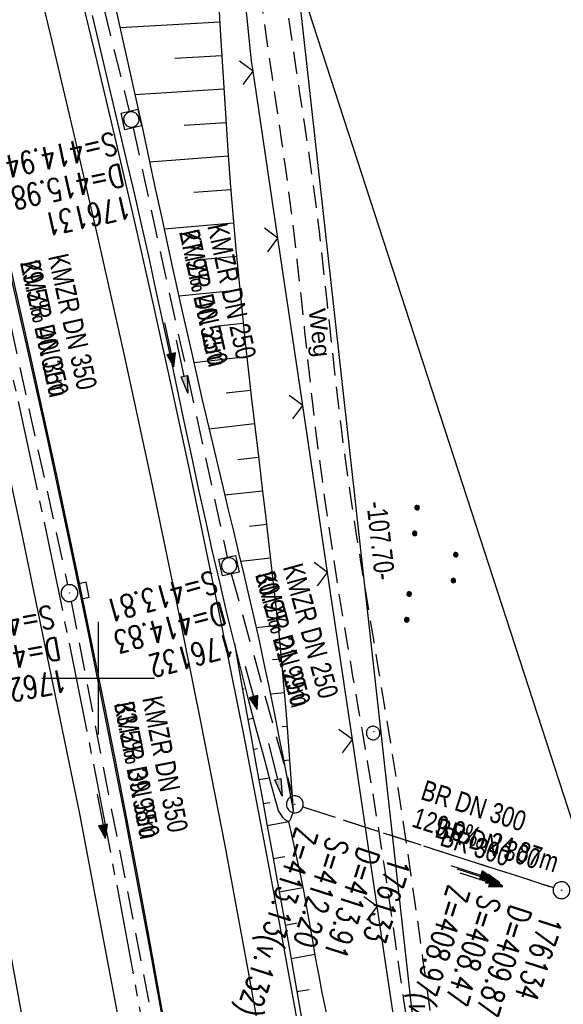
# Model space of a CAD drawing. Extents: x 508886 to 509272, y 449452 to 450225.
# Tile 21 of 46: x 509093 to 509141, y 449871 to 449958. Entities that reach past the tile are written whole.
import ezdxf

# ---------------------------------------------------------------- set-up
doc = ezdxf.new("R2010")
doc.units = 0
doc.header["$LTSCALE"] = 10
doc.header["$MEASUREMENT"] = 0
for name, pattern in [('ACHSE', [5.5, 4, -0.5, 0.5, -0.5]), ('AUSGEZOGEN', [0]), ('LT00', [0]), ('LT11', [0.3, 0.2, -0.1]), ('LT12', [0.4, 0.3, -0.1]), ('STRICHLINIE2', [0.375, 0.25, -0.125])]:
    doc.linetypes.add(name, pattern=pattern)
doc.layers.get('0').update_dxf_attribs({"linetype": 'LT00'})
for name, color, linetype in [('--EK_FBR', 250, 'LT00'), ('--EK_Halt-Pfeil', 4, 'LT00'), ('--EK_Haltung', 7, 'STRICHLINIE2'), ('--EK_Haltung-Text', 140, 'LT00'), ('--EK_Schacht-Text', 5, 'LT00'), ('--EL_DFK_AB_L', 21, 'LT00'), ('--EL_Halt-Pfeil', 4, 'LT00'), ('--EL_Haltung', 182, 'STRICHLINIE2'), ('--EL_Haltung-Text', 182, 'LT00'), ('-AX-093', 35, 'ACHSE'), ('ABSTAND', 8, 'LT00'), ('DFK_AB_L', 21, 'LT00'), ('DFK_NUTZUNG', 250, 'LT00'), ('DFK_TOPO-SYM', 252, 'LT00'), ('DFK_VERMPKT', 252, 'LT00'), ('DL', 182, 'LT12'), ('DL_PFEIL', 201, 'LT00'), ('DL_TEXT', 182, 'LT00'), ('FELDWEG_TEXT', 250, 'Continuous'), ('PFEIL', 140, 'AUSGEZOGEN'), ('V123_AFBR_BAB', 250, 'LT00'), ('V123_BOESCH', 250, 'LT00'), ('V123_BOSCHUNG', 250, 'LT00'), ('V123_ERDWEG', 250, 'LT11'), ('V123_GRABEN', 250, 'LT00'), ('V123_H_BORD', 8, 'LT00'), ('V123_KA_MULD', 182, 'LT00'), ('V123_KA_PRUF', 182, 'LT00'), ('V123_LD_MARK', 250, 'LT00'), ('V123_RASTER', 250, 'LT00'), ('V123_SINKK', 182, 'LT00'), ('V123_ZAUN', 40, 'LT00')]:
    doc.layers.add(name, color=color, linetype=linetype)
doc.styles.add('Beschrift', font='ARIAL.TTF')
doc.styles.add('Haltungsbeschriftung', font='ARIAL.TTF', dxfattribs={"width": 0.75})
doc.styles.add('schachtbeschriftung', font='romans.shx', dxfattribs={"width": 0.75, "height": 2})
doc.styles.get("Standard").update_dxf_attribs({"font": 'ARIAL.TTF'})

# ---------------------------------------------------------------- blocks, each defined once
blk = doc.blocks.new('SYMB7010')
at = {"color": 0, "linetype": 'ByBlock'}
for points in [[(-0.031408, 0.499213), (-0.093728, 0.49134), (-0.15457, 0.475719), (-0.212975, 0.452595), (-0.268021, 0.422333), (-0.31884, 0.385411), (-0.36463, 0.342411), (-0.40467, 0.29401), (-0.438329, 0.240973), (-0.465074, 0.184136), (-0.484486, 0.124395), (-0.496256, 0.062692), (-0.5002, 0)], [(-0.5002, 0), (-0.496256, -0.062692), (-0.484486, -0.124395), (-0.465075, -0.184136), (-0.438329, -0.240973), (-0.404671, -0.29401), (-0.36463, -0.342411), (-0.31884, -0.385411), (-0.268021, -0.422333), (-0.212975, -0.452595), (-0.154571, -0.475719), (-0.093728, -0.49134), (-0.031408, -0.499213), (0.031408, -0.499213)], [(0.5002, 0), (0.496256, 0.062692), (0.484485, 0.124395), (0.465074, 0.184136), (0.438329, 0.240973), (0.40467, 0.29401), (0.36463, 0.342411), (0.31884, 0.385411), (0.268021, 0.422333), (0.212975, 0.452595), (0.15457, 0.475719), (0.093728, 0.49134), (0.031408, 0.499213), (-0.031408, 0.499213)], [(0.031408, -0.499213), (0.093728, -0.491341), (0.15457, -0.475719), (0.212975, -0.452595), (0.268021, -0.422333), (0.31884, -0.385411), (0.36463, -0.342411), (0.404671, -0.294011), (0.438329, -0.240974), (0.465075, -0.184136), (0.484486, -0.124395), (0.496256, -0.062692), (0.500201, 0)]]:
    blk.add_lwpolyline(points, dxfattribs=at)
blk = doc.blocks.new('SYMB7301')
at = {"color": 0, "linetype": 'ByBlock'}
for p, q in [((-0.128693, 0), (0, 0.128693)), ((0, -0.128693), (-0.128693, 0)), ((0, 0.128693), (0.128693, 0)), ((0.128693, 0), (0, -0.128693)), ((0.000059, -0.009738), (0.000059, 0.009897)), ((-0.00901, -0.004339), (-0.002225, -0.009749))]:
    blk.add_line(p, q, dxfattribs=at)
for points in [[(-0.002225, 0.009749), (-0.00901, 0.004339), (-0.00901, -0.004339)], [(0.01, 0), (0.006235, 0.007818), (-0.002225, 0.009749)], [(-0.002225, -0.009749), (0.006235, -0.007818), (0.01, 0)]]:
    blk.add_lwpolyline(points, dxfattribs=at)
blk = doc.blocks.new('SYMB7111')
at = {"color": 0, "linetype": 'ByBlock'}
for p, q in [((-0.13, 0.202919), (-0.13, 0.177081)), ((-0.125, 0.172895), (-0.125, 0.207105)), ((-0.12, 0.209164), (-0.12, 0.170836)), ((-0.115, 0.170204), (-0.115, 0.209796)), ((-0.11, 0.209164), (-0.11, 0.170836)), ((-0.105, 0.172895), (-0.105, 0.207105)), ((-0.1, 0.202919), (-0.1, 0.177081)), ((-0.095, 0.189874), (-0.095, 0.190146)), ((0.1, 0.202919), (0.1, 0.177081)), ((0.105, 0.172895), (0.105, 0.207105)), ((0.11, 0.209164), (0.11, 0.170836)), ((0.115, 0.170204), (0.115, 0.209796)), ((0.12, 0.209164), (0.12, 0.170836)), ((0.125, 0.172895), (0.125, 0.207105)), ((0.13, 0.202919), (0.13, 0.177081)), ((0.135, 0.189874), (0.135, 0.190146)), ((-0.51, -0.207105), (-0.51, -0.172895)), ((-0.505, -0.170836), (-0.505, -0.209164)), ((-0.5, -0.209796), (-0.5, -0.170204)), ((-0.495, -0.170836), (-0.495, -0.209164)), ((-0.49, -0.207105), (-0.49, -0.172895)), ((-0.28, -0.207105), (-0.28, -0.172895)), ((-0.275, -0.170836), (-0.275, -0.209164)), ((-0.27, -0.209796), (-0.27, -0.170204)), ((-0.265, -0.170836), (-0.265, -0.209164)), ((-0.26, -0.207105), (-0.26, -0.172895)), ((0.26, -0.207105), (0.26, -0.172895)), ((0.265, -0.170836), (0.265, -0.209164)), ((0.27, -0.209796), (0.27, -0.170204)), ((0.275, -0.170836), (0.275, -0.209164)), ((0.28, -0.207105), (0.28, -0.172895)), ((0.49, -0.207105), (0.49, -0.172895)), ((0.495, -0.170836), (0.495, -0.209164)), ((0.5, -0.209796), (0.5, -0.170204)), ((0.505, -0.170836), (0.505, -0.209164)), ((0.51, -0.207105), (0.51, -0.172895)), ((-0.515, -0.177081), (-0.515, -0.202919)), ((-0.485, -0.177081), (-0.485, -0.202919)), ((-0.48, -0.190126), (-0.48, -0.189854)), ((-0.285, -0.177081), (-0.285, -0.202919)), ((-0.255, -0.177081), (-0.255, -0.202919)), ((-0.25, -0.190126), (-0.25, -0.189854)), ((0.255, -0.177081), (0.255, -0.202919)), ((0.285, -0.177081), (0.285, -0.202919)), ((0.29, -0.190126), (0.29, -0.189854)), ((0.485, -0.177081), (0.485, -0.202919)), ((0.515, -0.177081), (0.515, -0.202919)), ((0.52, -0.190126), (0.52, -0.189854))]:
    blk.add_line(p, q, dxfattribs=at)
for points in [[(-0.095, 0.19), (-0.096981, 0.198678), (-0.10253, 0.205637), (-0.11055, 0.209499), (-0.11945, 0.209499), (-0.12747, 0.205637), (-0.133019, 0.198678), (-0.135, 0.19), (-0.133019, 0.181322), (-0.12747, 0.174363), (-0.11945, 0.170501), (-0.11055, 0.170501), (-0.10253, 0.174363), (-0.096981, 0.181322), (-0.095, 0.19)], [(0.135, 0.19), (0.133019, 0.198678), (0.12747, 0.205637), (0.11945, 0.209499), (0.11055, 0.209499), (0.10253, 0.205637), (0.096981, 0.198678), (0.095, 0.19), (0.096981, 0.181322), (0.10253, 0.174363), (0.11055, 0.170501), (0.11945, 0.170501), (0.12747, 0.174363), (0.133019, 0.181322), (0.135, 0.19)], [(-0.48, -0.19), (-0.481981, -0.181322), (-0.48753, -0.174363), (-0.49555, -0.170501), (-0.50445, -0.170501), (-0.51247, -0.174363), (-0.518019, -0.181322), (-0.52, -0.19), (-0.518019, -0.198678), (-0.51247, -0.205637), (-0.50445, -0.209499), (-0.49555, -0.209499), (-0.48753, -0.205637), (-0.481981, -0.198678), (-0.48, -0.19)], [(-0.25, -0.19), (-0.251981, -0.181322), (-0.25753, -0.174363), (-0.26555, -0.170501), (-0.27445, -0.170501), (-0.28247, -0.174363), (-0.288019, -0.181322), (-0.29, -0.19), (-0.288019, -0.198678), (-0.28247, -0.205637), (-0.27445, -0.209499), (-0.26555, -0.209499), (-0.25753, -0.205637), (-0.251981, -0.198678), (-0.25, -0.19)], [(0.29, -0.19), (0.288019, -0.181322), (0.28247, -0.174363), (0.27445, -0.170501), (0.26555, -0.170501), (0.25753, -0.174363), (0.251981, -0.181322), (0.25, -0.19), (0.251981, -0.198678), (0.25753, -0.205637), (0.26555, -0.209499), (0.27445, -0.209499), (0.28247, -0.205637), (0.288019, -0.198678), (0.29, -0.19)], [(0.52, -0.19), (0.518019, -0.181322), (0.51247, -0.174363), (0.50445, -0.170501), (0.49555, -0.170501), (0.48753, -0.174363), (0.481981, -0.181322), (0.48, -0.19), (0.481981, -0.198678), (0.48753, -0.205637), (0.49555, -0.209499), (0.50445, -0.209499), (0.51247, -0.205637), (0.518019, -0.198678), (0.52, -0.19)]]:
    blk.add_lwpolyline(points, dxfattribs=at)
blk = doc.blocks.new('SYMB0003')
at = {"color": 0, "linetype": 'ByBlock'}
for p, q in [((-0.015712, 0), (0.010166, 0.012015)), ((0, -0.021257), (-0.015712, 0)), ((0.010166, 0.012015), (0, -0.021257))]:
    blk.add_line(p, q, dxfattribs=at)
for points in [[(-0.031395, 0.499013), (-0.093691, 0.491144), (-0.154509, 0.475528), (-0.21289, 0.452414), (-0.267913, 0.422164), (-0.318712, 0.385257), (-0.364484, 0.342274), (-0.404509, 0.293893), (-0.438154, 0.240877), (-0.464888, 0.184062), (-0.484292, 0.124345), (-0.496058, 0.062667), (-0.5, 0)], [(-0.5, 0), (-0.496058, -0.062667), (-0.484292, -0.124345), (-0.464888, -0.184062), (-0.438154, -0.240877), (-0.404509, -0.293893), (-0.364485, -0.342274), (-0.318712, -0.385257), (-0.267914, -0.422164), (-0.21289, -0.452414), (-0.154509, -0.475529), (-0.093691, -0.491144), (-0.031395, -0.499014), (0.031395, -0.499014)], [(0.5, 0), (0.496057, 0.062667), (0.484292, 0.124345), (0.464888, 0.184062), (0.438153, 0.240877), (0.404509, 0.293893), (0.364484, 0.342274), (0.318712, 0.385257), (0.267913, 0.422164), (0.21289, 0.452414), (0.154509, 0.475528), (0.093691, 0.491144), (0.031395, 0.499013), (-0.031395, 0.499013)], [(0.031395, -0.499014), (0.093691, -0.491144), (0.154509, -0.475529), (0.21289, -0.452414), (0.267914, -0.422164), (0.318712, -0.385257), (0.364485, -0.342274), (0.404509, -0.293893), (0.438154, -0.240877), (0.464889, -0.184062), (0.484292, -0.124345), (0.496058, -0.062667), (0.5, 0)]]:
    blk.add_lwpolyline(points, dxfattribs=at)
blk = doc.blocks.new('SYMB0024')
at = {"color": 0, "linetype": 'ByBlock'}
for p, q in [((-0.5, 0.5), (0, 0)), ((0, 0), (0.5, 0.5))]:
    blk.add_line(p, q, dxfattribs=at)
blk = doc.blocks.new('Pfreil3')
at = {"layer": 'PFEIL'}
blk.add_hatch(color=256, dxfattribs=at).paths.add_polyline_path([(-1.549, 0.273), (-1.549, -0.273), (0, 0)])
for p, q in [((-1.549, 0), (-4.831, 0)), ((-1.549, -0.273), (-1.549, 0.273)), ((-1.549, 0.273), (0, 0)), ((0, 0), (-1.549, -0.273))]:
    blk.add_line(p, q, dxfattribs=at)
blk = doc.blocks.new('SYMB1210')
at = {"color": 0, "linetype": 'ByBlock'}
blk.add_line((0.018815, -0.179014), (0.055623, -0.17119), dxfattribs=at)
for points in [[(-0.2, -0.2), (-0.2, 0.2), (0.2, 0.2), (0.2, -0.2), (-0.2, -0.2)], [(0.018815, 0.179014), (-0.018815, 0.179014), (-0.055623, 0.17119), (-0.09, 0.155885), (-0.120444, 0.133766), (-0.145623, 0.105801), (-0.164438, 0.073213), (-0.176067, 0.037424), (-0.18, 0)], [(-0.18, 0), (-0.176067, -0.037424), (-0.164438, -0.073213), (-0.145623, -0.105801), (-0.120444, -0.133766), (-0.09, -0.155885), (-0.055623, -0.17119), (-0.018815, -0.179014), (0.018815, -0.179014)], [(0.18, 0), (0.176067, 0.037424), (0.164438, 0.073213), (0.145623, 0.105801), (0.120444, 0.133766), (0.09, 0.155885), (0.055623, 0.17119), (0.018815, 0.179014)], [(0.055623, -0.17119), (0.09, -0.155885), (0.120444, -0.133766), (0.145623, -0.105801), (0.164438, -0.073213), (0.176067, -0.037424), (0.18, 0)]]:
    blk.add_lwpolyline(points, dxfattribs=at)
blk = doc.blocks.new('SYMB0652')
at = {"color": 0, "linetype": 'ByBlock'}
blk.add_lwpolyline([(-0.15, -0.075), (0.15, -0.075), (0.15, 0.075), (-0.15, 0.075), (-0.15, -0.075)], dxfattribs=at)
blk = doc.blocks.new('SYMB0070')
at = {"color": 0, "linetype": 'ByBlock'}
for p, q in [((-0.5, 0), (0.2, 0)), ((0.5, 0), (0.2, 0.1)), ((0.2, 0.1), (0.2, 0)), ((0.468, 0), (0.21, 0.086)), ((0.21, 0.086), (0.21, -0.086)), ((0.21, -0.086), (0.468, 0)), ((0.22, -0.072), (0.437, 0)), ((0.23, -0.058), (0.405, 0)), ((0.24, -0.045), (0.374, 0)), ((0.342, 0), (0.25, 0.031)), ((0.25, 0.031), (0.25, -0.031)), ((0.25, -0.031), (0.342, 0)), ((0.26, -0.017), (0.31, 0)), ((0.27, -0.003), (0.279, 0))]:
    blk.add_line(p, q, dxfattribs=at)
for points in [[(0.2, 0), (0.2, -0.1), (0.5, 0)], [(0.437, 0), (0.22, 0.072), (0.22, -0.072)], [(0.405, 0), (0.23, 0.058), (0.23, -0.058)], [(0.374, 0), (0.24, 0.045), (0.24, -0.045)], [(0.31, 0), (0.26, 0.017), (0.26, -0.017)], [(0.279, 0), (0.27, 0.003), (0.27, -0.003)]]:
    blk.add_lwpolyline(points, dxfattribs=at)

msp = doc.modelspace()

# ---------------------------------------------------------------- linework, layer by layer
at = {"layer": '--EK_FBR', "linetype": 'LT11', "flags": 128}
for points in [[(509146.829, 449664.899), (509146.681, 449666.116), (509146.537, 449667.334), (509146.401, 449668.552), (509146.278, 449669.77), (509146.173, 449670.99), (509146.066, 449672.584), (509145.991, 449674.18), (509145.944, 449675.777), (509145.92, 449677.376), (509145.915, 449678.976), (509145.924, 449680.577), (509145.943, 449682.179), (509145.967, 449683.78), (509145.992, 449685.382), (509146.013, 449686.984), (509146.027, 449688.586), (509146.024, 449691.16), (509145.992, 449693.733), (509145.933, 449696.305), (509145.849, 449698.875), (509145.743, 449701.445), (509145.619, 449704.014), (509145.478, 449706.582), (509145.356, 449708.63), (509145.228, 449710.678), (509145.098, 449712.725), (509144.967, 449714.773), (509144.841, 449716.821), (509144.721, 449718.869), (509144.61, 449720.917), (509144.512, 449722.966), (509144.43, 449725.015), (509144.366, 449727.052), (509144.317, 449729.089), (509144.28, 449731.127), (509144.251, 449733.165), (509144.227, 449735.203), (509144.205, 449737.242), (509144.182, 449739.28), (509144.154, 449741.319), (509144.117, 449743.357), (509144.055, 449745.935), (509143.978, 449748.513), (509143.89, 449751.091), (509143.793, 449753.668), (509143.69, 449756.245), (509143.586, 449758.821), (509143.484, 449761.397), (509143.393, 449763.8), (509143.309, 449766.203), (509143.233, 449768.607), (509143.169, 449771.011), (509143.119, 449773.417), (509143.084, 449775.824), (509143.068, 449778.233), (509143.069, 449780.119), (509143.077, 449782.006), (509143.089, 449783.893), (509143.1, 449785.781), (509143.105, 449787.668), (509143.099, 449789.554), (509143.079, 449791.438), (509143.038, 449793.321), (509142.974, 449795.201), (509142.881, 449797.079), (509142.754, 449798.953), (509142.589, 449800.823), (509142.382, 449802.689), (509142.15, 449804.407), (509141.881, 449806.122), (509141.58, 449807.833), (509141.25, 449809.539), (509140.895, 449811.242), (509140.518, 449812.942), (509140.124, 449814.638), (509139.716, 449816.33), (509139.281, 449818.087), (509138.838, 449819.841), (509138.392, 449821.593), (509137.945, 449823.344), (509137.501, 449825.095), (509137.064, 449826.848), (509136.636, 449828.602), (509136.222, 449830.359), (509135.824, 449832.12), (509135.389, 449834.157), (509134.978, 449836.2), (509134.588, 449838.248), (509134.215, 449840.299), (509133.856, 449842.354), (509133.509, 449844.411), (509133.169, 449846.469), (509132.834, 449848.528), (509132.293, 449851.882), (509131.758, 449855.237), (509131.233, 449858.592), (509130.72, 449861.949), (509130.222, 449865.308), (509129.869, 449867.76), (509129.523, 449870.213), (509129.181, 449872.666), (509128.841, 449875.12), (509128.5, 449877.574), (509128.155, 449880.027), (509127.805, 449882.479), (509127.445, 449884.93), (509127.044, 449887.578), (509126.632, 449890.224), (509126.211, 449892.869), (509125.782, 449895.512), (509125.347, 449898.155), (509124.909, 449900.798), (509124.47, 449903.44), (509124.076, 449905.81), (509123.686, 449908.181), (509123.302, 449910.553), (509122.926, 449912.926), (509122.563, 449915.301), (509122.214, 449917.678), (509121.883, 449920.057), (509121.572, 449922.439), (509121.31, 449924.591), (509121.064, 449926.744), (509120.827, 449928.899), (509120.596, 449931.054), (509120.367, 449933.21), (509120.136, 449935.366), (509119.897, 449937.52), (509119.647, 449939.673), (509119.381, 449941.824), (509119.113, 449943.851), (509118.83, 449945.876), (509118.537, 449947.899), (509118.235, 449949.922), (509117.928, 449951.943), (509117.62, 449953.965), (509117.314, 449955.987), (509117.013, 449958.01), (509116.72, 449960.034), (509116.439, 449962.059), (509116.154, 449964.228), (509115.883, 449966.399), (509115.622, 449968.571), (509115.369, 449970.744), (509115.12, 449972.917), (509114.872, 449975.091), (509114.622, 449977.264), (509114.366, 449979.436), (509114.102, 449981.607), (509113.57, 449985.711), (509112.997, 449989.81), (509112.382, 449993.904), (509111.727, 449997.994), (509111.031, 450002.08), (509110.62, 450004.394), (509110.199, 450006.708), (509109.773, 450009.02), (509109.345, 450011.331), (509108.918, 450013.641), (509108.495, 450015.949), (509108.081, 450018.256), (509107.678, 450020.56), (509107.291, 450022.863), (509106.941, 450025.04), (509106.608, 450027.218), (509106.293, 450029.401), (509105.997, 450031.59), (509105.718, 450033.789), (509105.459, 450036.001), (509105.22, 450038.228), (509105, 450040.474), (509104.931, 450041.245), (509104.873, 450042.017), (509104.832, 450042.787), (509104.819, 450043.552), (509104.84, 450044.312), (509104.903, 450045.064), (509105.017, 450045.805), (509105.189, 450046.534), (509105.345, 450047.03), (509105.523, 450047.521), (509105.714, 450048.01), (509105.91, 450048.499), (509106.1, 450048.989), (509106.276, 450049.484), (509106.451, 450050.056), (509106.603, 450050.634), (509106.739, 450051.217), (509106.868, 450051.802)], [(509098.574, 450049.769), (509101.728, 450050.723), (509104.195, 450050.218), (509103.967, 450049.273), (509103.748, 450048.327), (509103.548, 450047.377), (509103.376, 450046.422), (509103.218, 450045.285), (509103.108, 450044.141), (509103.041, 450042.993), (509103.014, 450041.843), (509103.021, 450040.693), (509103.077, 450039.183), (509103.18, 450037.677), (509103.326, 450036.176), (509103.511, 450034.678), (509103.728, 450033.182), (509103.974, 450031.69), (509104.243, 450030.2), (509104.531, 450028.712), (509104.833, 450027.226), (509105.144, 450025.741), (509105.459, 450024.257), (509105.773, 450022.773), (509106.484, 450019.325), (509107.164, 450015.876), (509107.811, 450012.425), (509108.424, 450008.97), (509109.002, 450005.511), (509109.543, 450002.045), (509109.975, 449999.082), (509110.381, 449996.114), (509110.764, 449993.142), (509111.128, 449990.166), (509111.473, 449987.188), (509111.803, 449984.208), (509112.121, 449981.227), (509112.375, 449978.776), (509112.626, 449976.326), (509112.877, 449973.875), (509113.132, 449971.425), (509113.396, 449968.977), (509113.67, 449966.53), (509113.96, 449964.085), (509114.269, 449961.642), (509114.542, 449959.613), (509114.826, 449957.586), (509115.12, 449955.56), (509115.42, 449953.534), (509115.722, 449951.509), (509116.023, 449949.484), (509116.32, 449947.458), (509116.609, 449945.431), (509116.889, 449943.403), (509117.154, 449941.373), (509117.414, 449939.253), (509117.659, 449937.132), (509117.893, 449935.009), (509118.12, 449932.885), (509118.343, 449930.761), (509118.567, 449928.637), (509118.796, 449926.513), (509119.032, 449924.39), (509119.28, 449922.269), (509119.631, 449919.464), (509120.008, 449916.662), (509120.406, 449913.863), (509120.825, 449911.067), (509121.261, 449908.274), (509121.712, 449905.482), (509122.175, 449902.693), (509122.603, 449900.167), (509123.036, 449897.642), (509123.469, 449895.117), (509123.9, 449892.592), (509124.324, 449890.066), (509124.738, 449887.538), (509125.139, 449885.008), (509125.484, 449882.745), (509125.818, 449880.48), (509126.146, 449878.214), (509126.47, 449875.947), (509126.795, 449873.681), (509127.124, 449871.415), (509127.46, 449869.15), (509127.807, 449866.887), (509128.169, 449864.627), (509128.518, 449862.539), (509128.878, 449860.454), (509129.246, 449858.369), (509129.615, 449856.284), (509129.984, 449854.2), (509130.346, 449852.114), (509130.698, 449850.026), (509131.036, 449847.935), (509131.312, 449846.144), (509131.579, 449844.351), (509131.843, 449842.558), (509132.108, 449840.765), (509132.38, 449838.974), (509132.664, 449837.185), (509132.964, 449835.399), (509133.286, 449833.618), (509133.635, 449831.842), (509133.981, 449830.222), (509134.348, 449828.607), (509134.731, 449826.994), (509135.126, 449825.384), (509135.527, 449823.775), (509135.928, 449822.166), (509136.325, 449820.557), (509136.712, 449818.945), (509137.085, 449817.331), (509137.438, 449815.712), (509137.77, 449814.077), (509138.08, 449812.439), (509138.375, 449810.797), (509138.658, 449809.152), (509138.934, 449807.506), (509139.207, 449805.859), (509139.483, 449804.212), (509139.766, 449802.566), (509139.923, 449801.675), (509140.078, 449800.783), (509140.227, 449799.891), (509140.365, 449798.998), (509140.57, 449797.422), (509140.73, 449795.842), (509140.85, 449794.258), (509140.936, 449792.671), (509140.992, 449791.08), (509141.023, 449789.488), (509141.036, 449787.893), (509141.035, 449786.297), (509141.026, 449784.699), (509141.013, 449783.102), (509141.002, 449781.504), (509140.998, 449779.907), (509141.006, 449778.311), (509141.037, 449776.434), (509141.088, 449774.559), (509141.158, 449772.686), (509141.241, 449770.814), (509141.335, 449768.942), (509141.435, 449767.072), (509141.54, 449765.202), (509141.645, 449763.331), (509141.747, 449761.461), (509141.901, 449758.389), (509142.039, 449755.316), (509142.163, 449752.241), (509142.275, 449749.166), (509142.375, 449746.09), (509142.466, 449743.014), (509142.537, 449740.428), (509142.605, 449737.842), (509142.674, 449735.256), (509142.747, 449732.67), (509142.825, 449730.085), (509142.914, 449727.5), (509143.014, 449724.916), (509143.132, 449722.264), (509143.264, 449719.613), (509143.406, 449716.962), (509143.557, 449714.311), (509143.715, 449711.66), (509143.876, 449709.01), (509144.039, 449706.359), (509144.159, 449704.385), (509144.275, 449702.41), (509144.383, 449700.436), (509144.481, 449698.46), (509144.563, 449696.485), (509144.628, 449694.508), (509144.671, 449692.531), (509144.689, 449690.554), (509144.678, 449688.575), (509144.65, 449687.088), (509144.609, 449685.6), (509144.559, 449684.112), (509144.506, 449682.625), (509144.453, 449681.137), (509144.407, 449679.65), (509144.371, 449678.164), (509144.35, 449676.678), (509144.35, 449675.194), (509144.375, 449673.711), (509144.429, 449672.229), (509144.518, 449670.749), (509144.621, 449669.51), (509144.747, 449668.273), (509144.889, 449667.036), (509145.042, 449665.8), (509145.2, 449664.564)]]:
    msp.add_lwpolyline(points, dxfattribs=at)
at = {"layer": '--EK_FBR', "color": 2}
for points in [[(509106.21, 449867.708), (509105.319, 449872.669), (509104.412, 449877.627), (509103.489, 449882.582), (509102.547, 449887.534), (509101.538, 449892.731), (509100.508, 449897.924), (509099.458, 449903.113), (509098.39, 449908.298), (509096.311, 449918.139), (509094.167, 449927.967), (509091.959, 449937.78), (509089.781, 449947.181), (509087.546, 449956.569), (509085.252, 449965.943)], [(509082.45, 449960.868), (509088.103, 449936.685), (509093.293, 449912.492), (509098.344, 449887.962), (509102.89, 449864.013), (509106.91, 449839.792), (509110.407, 449816.144), (509113.712, 449790.867), (509116.545, 449766.681), (509119.045, 449742.141), (509121.086, 449717.762), (509122.756, 449692.878), (509123.989, 449668.149), (509124.946, 449644.151), (509125.57, 449619.51), (509125.696, 449603.907), (509125.376, 449579.561), (509124.586, 449554.535), (509123.442, 449530.48), (509121.803, 449505.95), (509119.585, 449481.008), (509118.409, 449470.655)]]:
    msp.add_lwpolyline(points, dxfattribs=at)
at = {"layer": '--EK_FBR'}
msp.add_lwpolyline([(509098.155, 449961.973), (509099.903, 449954.743), (509101.616, 449947.505), (509103.292, 449940.258), (509104.926, 449933.021), (509106.524, 449925.777), (509108.086, 449918.524), (509109.614, 449911.264), (509110.731, 449905.848), (509111.828, 449900.429), (509112.906, 449895.006), (509113.962, 449889.578), (509115.081, 449883.7), (509116.175, 449877.817), (509117.246, 449871.929), (509118.293, 449866.038)], dxfattribs=at)
at = {"layer": '--EK_Haltung'}
for p, q in [((509093.26, 449988.586), (509102.776, 449950.336)), ((509103.117, 449948.875), (509111.467, 449910.734)), ((509089.038, 449945.901), (509097.301, 449908.283)), ((509111.827, 449909.278), (509117.274, 449889.525)), ((509097.605, 449906.815), (509104.939, 449869.043)), ((509118.187, 449888.572), (509140.427, 449881.404))]:
    msp.add_line(p, q, dxfattribs=at)
at = {"layer": '--EL_DFK_AB_L'}
for p, q in [((509129.458, 449856.325), (509117.713, 449961.874)), ((509147.369, 449871.043), (509117.862, 449961.905))]:
    msp.add_line(p, q, dxfattribs=at)
at = {"layer": '--EL_Haltung'}
for p, q in [((509093.26, 449988.586), (509102.776, 449950.336)), ((509103.117, 449948.875), (509111.467, 449910.734)), ((509089.038, 449945.901), (509097.301, 449908.283)), ((509111.827, 449909.278), (509117.274, 449889.525)), ((509097.605, 449906.815), (509104.939, 449869.043)), ((509118.187, 449888.572), (509140.427, 449881.404))]:
    msp.add_line(p, q, dxfattribs=at)
at = {"layer": '-AX-093', "ltscale": 0.2}
msp.add_lwpolyline([(509082.891, 449967.227), (509085.51, 449956.586), (509088.051, 449945.927), (509090.514, 449935.249), (509092.899, 449924.554), (509095.206, 449913.841), (509097.435, 449903.112), (509099.585, 449892.367), (509101.657, 449881.607), (509103.65, 449870.832), (509105.565, 449860.042), (509107.401, 449849.239), (509109.157, 449838.423), (509110.835, 449827.594), (509112.434, 449816.753), (509113.953, 449805.901), (509115.394, 449795.038), (509116.754, 449784.164)], dxfattribs=at)
at = {"layer": 'DFK_AB_L'}
for p, q in [((509129.458, 449856.325), (509117.713, 449961.874)), ((509147.369, 449871.043), (509117.862, 449961.905))]:
    msp.add_line(p, q, dxfattribs=at)
at = {"layer": 'DL'}
msp.add_line((509118.187, 449888.572), (509140.427, 449881.404), dxfattribs=at)
at = {"layer": 'V123_AFBR_BAB', "color": 0}
for points in [[(509106.21, 449867.708), (509105.319, 449872.669), (509104.412, 449877.627), (509103.489, 449882.582), (509102.547, 449887.534), (509101.538, 449892.731), (509100.508, 449897.924), (509099.458, 449903.113), (509098.39, 449908.298), (509096.311, 449918.139), (509094.167, 449927.967), (509091.959, 449937.78), (509089.781, 449947.181), (509087.546, 449956.569), (509085.252, 449965.943)], [(509082.45, 449960.868), (509088.103, 449936.685), (509093.293, 449912.492), (509098.344, 449887.962), (509102.89, 449864.013), (509106.91, 449839.792), (509110.407, 449816.144), (509113.712, 449790.867), (509116.545, 449766.681), (509119.045, 449742.141), (509121.086, 449717.762), (509122.756, 449692.878), (509123.989, 449668.149), (509124.946, 449644.151), (509125.57, 449619.51), (509125.696, 449603.907), (509125.376, 449579.561), (509124.586, 449554.535), (509123.442, 449530.48), (509121.803, 449505.95), (509119.585, 449481.008), (509118.409, 449470.655)]]:
    msp.add_lwpolyline(points, dxfattribs=at)
at = {"layer": 'V123_AFBR_BAB'}
msp.add_lwpolyline([(509098.155, 449961.973), (509099.903, 449954.743), (509101.616, 449947.505), (509103.292, 449940.258), (509104.926, 449933.021), (509106.524, 449925.777), (509108.086, 449918.524), (509109.614, 449911.264), (509110.731, 449905.848), (509111.828, 449900.429), (509112.906, 449895.006), (509113.962, 449889.578), (509115.081, 449883.7), (509116.175, 449877.817), (509117.246, 449871.929), (509118.293, 449866.038)], dxfattribs=at)
at = {"layer": 'V123_BOESCH'}
for points in [[(509110.732, 449959.717), (509110.854, 449957.527), (509111.015, 449954.746), (509111.185, 449951.966), (509111.366, 449949.187), (509111.559, 449946.409), (509111.767, 449943.632), (509111.991, 449940.857), (509112.234, 449938.084), (509112.486, 449935.42), (509112.754, 449932.757), (509113.036, 449930.095), (509113.33, 449927.434), (509113.634, 449924.775), (509113.945, 449922.116), (509114.261, 449919.457), (509114.575, 449916.833), (509114.889, 449914.208), (509115.198, 449911.584), (509115.5, 449908.958), (509115.791, 449906.332), (509116.068, 449903.704), (509116.326, 449901.075), (509116.564, 449898.444), (509116.732, 449896.409), (509116.888, 449894.373), (509117.035, 449892.335), (509117.177, 449890.298), (509117.315, 449888.26)], [(509112.104, 449903.075), (509112.404, 449901.359), (509112.706, 449899.643), (509113.156, 449897.121), (509113.612, 449894.599), (509114.073, 449892.079), (509114.535, 449889.558), (509114.997, 449887.038), (509115.458, 449884.517), (509115.914, 449881.996), (509116.457, 449878.953), (509116.993, 449875.908), (509117.524, 449872.863), (509118.051, 449869.816), (509118.577, 449866.77), (509119.87, 449861.311), (509121.235, 449855.87)], [(509121.235, 449855.87), (509121.339, 449858.11), (509121.365, 449860.352), (509121.313, 449862.594), (509121.182, 449864.832), (509120.974, 449867.065), (509120.697, 449868.323), (509120.423, 449869.581), (509120.156, 449870.841), (509119.9, 449872.103), (509119.617, 449873.579), (509119.347, 449875.057), (509119.085, 449876.536), (509118.824, 449878.016), (509118.559, 449879.495), (509118.284, 449880.972), (509117.993, 449882.446), (509117.738, 449883.659), (509117.473, 449884.87), (509117.2, 449886.079), (509116.923, 449887.287)]]:
    msp.add_lwpolyline(points, dxfattribs=at)
at = {"layer": 'V123_BOSCHUNG'}
for p, q in [((509110.813, 449958.247), (509101.956, 449957.754)), ((509110.985, 449955.264), (509106.804, 449955.02)), ((509111.165, 449952.293), (509103.281, 449951.788)), ((509111.358, 449949.312), (509107.643, 449949.063)), ((509111.564, 449946.342), (509104.576, 449945.829)), ((509111.788, 449943.363), (509108.503, 449943.111)), ((509112.031, 449940.394), (509105.866, 449939.879)), ((509112.294, 449937.429), (509109.406, 449937.166)), ((509112.58, 449934.464), (509107.175, 449933.933)), ((509112.885, 449931.5), (509110.362, 449931.233)), ((509113.208, 449928.529), (509108.505, 449928.011)), ((509113.544, 449925.557), (509111.362, 449925.308)), ((509113.891, 449922.577), (509109.861, 449922.117)), ((509114.244, 449919.598), (509112.398, 449919.387)), ((509114.601, 449916.62), (509111.251, 449916.237)), ((509114.956, 449913.641), (509113.458, 449913.469)), ((509115.305, 449910.661), (509112.666, 449910.359)), ((509115.644, 449907.674), (509114.502, 449907.55)), ((509115.966, 449904.684), (509114.034, 449904.485)), ((509112.339, 449901.732), (509112.435, 449901.749)), ((509116.268, 449901.689), (509115.473, 449901.616)), ((509112.812, 449899.048), (509112.961, 449899.074)), ((509116.542, 449898.696), (509115.296, 449898.59)), ((509113.292, 449896.364), (509113.801, 449896.453)), ((509116.787, 449895.702), (509116.339, 449895.667)), ((509113.779, 449893.682), (509114.142, 449893.746)), ((509117.009, 449892.708), (509116.47, 449892.669)), ((509114.27, 449891.001), (509115.215, 449891.166)), ((509117.216, 449889.712), (509117.128, 449889.707)), ((509114.662, 449888.868), (509115.247, 449888.97)), ((509115.017, 449886.93), (509116.925, 449887.28)), ((509115.555, 449883.979), (509116.571, 449884.165)), ((509116.088, 449881.027), (509118.199, 449881.413)), ((509116.613, 449878.073), (509117.679, 449878.268)), ((509117.13, 449875.124), (509119.267, 449875.503)), ((509117.643, 449872.175), (509118.728, 449872.361))]:
    msp.add_line(p, q, dxfattribs=at)
at = {"layer": 'V123_ERDWEG', "flags": 128}
for points in [[(509146.829, 449664.899), (509146.681, 449666.116), (509146.537, 449667.334), (509146.401, 449668.552), (509146.278, 449669.77), (509146.173, 449670.99), (509146.066, 449672.584), (509145.991, 449674.18), (509145.944, 449675.777), (509145.92, 449677.376), (509145.915, 449678.976), (509145.924, 449680.577), (509145.943, 449682.179), (509145.967, 449683.78), (509145.992, 449685.382), (509146.013, 449686.984), (509146.027, 449688.586), (509146.024, 449691.16), (509145.992, 449693.733), (509145.933, 449696.305), (509145.849, 449698.875), (509145.743, 449701.445), (509145.619, 449704.014), (509145.478, 449706.582), (509145.356, 449708.63), (509145.228, 449710.678), (509145.098, 449712.725), (509144.967, 449714.773), (509144.841, 449716.821), (509144.721, 449718.869), (509144.61, 449720.917), (509144.512, 449722.966), (509144.43, 449725.015), (509144.366, 449727.052), (509144.317, 449729.089), (509144.28, 449731.127), (509144.251, 449733.165), (509144.227, 449735.203), (509144.205, 449737.242), (509144.182, 449739.28), (509144.154, 449741.319), (509144.117, 449743.357), (509144.055, 449745.935), (509143.978, 449748.513), (509143.89, 449751.091), (509143.793, 449753.668), (509143.69, 449756.245), (509143.586, 449758.821), (509143.484, 449761.397), (509143.393, 449763.8), (509143.309, 449766.203), (509143.233, 449768.607), (509143.169, 449771.011), (509143.119, 449773.417), (509143.084, 449775.824), (509143.068, 449778.233), (509143.069, 449780.119), (509143.077, 449782.006), (509143.089, 449783.893), (509143.1, 449785.781), (509143.105, 449787.668), (509143.099, 449789.554), (509143.079, 449791.438), (509143.038, 449793.321), (509142.974, 449795.201), (509142.881, 449797.079), (509142.754, 449798.953), (509142.589, 449800.823), (509142.382, 449802.689), (509142.15, 449804.407), (509141.881, 449806.122), (509141.58, 449807.833), (509141.25, 449809.539), (509140.895, 449811.242), (509140.518, 449812.942), (509140.124, 449814.638), (509139.716, 449816.33), (509139.281, 449818.087), (509138.838, 449819.841), (509138.392, 449821.593), (509137.945, 449823.344), (509137.501, 449825.095), (509137.064, 449826.848), (509136.636, 449828.602), (509136.222, 449830.359), (509135.824, 449832.12), (509135.389, 449834.157), (509134.978, 449836.2), (509134.588, 449838.248), (509134.215, 449840.299), (509133.856, 449842.354), (509133.509, 449844.411), (509133.169, 449846.469), (509132.834, 449848.528), (509132.293, 449851.882), (509131.758, 449855.237), (509131.233, 449858.592), (509130.72, 449861.949), (509130.222, 449865.308), (509129.869, 449867.76), (509129.523, 449870.213), (509129.181, 449872.666), (509128.841, 449875.12), (509128.5, 449877.574), (509128.155, 449880.027), (509127.805, 449882.479), (509127.445, 449884.93), (509127.044, 449887.578), (509126.632, 449890.224), (509126.211, 449892.869), (509125.782, 449895.512), (509125.347, 449898.155), (509124.909, 449900.798), (509124.47, 449903.44), (509124.076, 449905.81), (509123.686, 449908.181), (509123.302, 449910.553), (509122.926, 449912.926), (509122.563, 449915.301), (509122.214, 449917.678), (509121.883, 449920.057), (509121.572, 449922.439), (509121.31, 449924.591), (509121.064, 449926.744), (509120.827, 449928.899), (509120.596, 449931.054), (509120.367, 449933.21), (509120.136, 449935.366), (509119.897, 449937.52), (509119.647, 449939.673), (509119.381, 449941.824), (509119.113, 449943.851), (509118.83, 449945.876), (509118.537, 449947.899), (509118.235, 449949.922), (509117.928, 449951.943), (509117.62, 449953.965), (509117.314, 449955.987), (509117.013, 449958.01), (509116.72, 449960.034), (509116.439, 449962.059), (509116.154, 449964.228), (509115.883, 449966.399), (509115.622, 449968.571), (509115.369, 449970.744), (509115.12, 449972.917), (509114.872, 449975.091), (509114.622, 449977.264), (509114.366, 449979.436), (509114.102, 449981.607), (509113.57, 449985.711), (509112.997, 449989.81), (509112.382, 449993.904), (509111.727, 449997.994), (509111.031, 450002.08), (509110.62, 450004.394), (509110.199, 450006.708), (509109.773, 450009.02), (509109.345, 450011.331), (509108.918, 450013.641), (509108.495, 450015.949), (509108.081, 450018.256), (509107.678, 450020.56), (509107.291, 450022.863), (509106.941, 450025.04), (509106.608, 450027.218), (509106.293, 450029.401), (509105.997, 450031.59), (509105.718, 450033.789), (509105.459, 450036.001), (509105.22, 450038.228), (509105, 450040.474), (509104.931, 450041.245), (509104.873, 450042.017), (509104.832, 450042.787), (509104.819, 450043.552), (509104.84, 450044.312), (509104.903, 450045.064), (509105.017, 450045.805), (509105.189, 450046.534), (509105.345, 450047.03), (509105.523, 450047.521), (509105.714, 450048.01), (509105.91, 450048.499), (509106.1, 450048.989), (509106.276, 450049.484), (509106.451, 450050.056), (509106.603, 450050.634), (509106.739, 450051.217), (509106.868, 450051.802)], [(509098.574, 450049.769), (509101.728, 450050.723), (509104.195, 450050.218), (509103.967, 450049.273), (509103.748, 450048.327), (509103.548, 450047.377), (509103.376, 450046.422), (509103.218, 450045.285), (509103.108, 450044.141), (509103.041, 450042.993), (509103.014, 450041.843), (509103.021, 450040.693), (509103.077, 450039.183), (509103.18, 450037.677), (509103.326, 450036.176), (509103.511, 450034.678), (509103.728, 450033.182), (509103.974, 450031.69), (509104.243, 450030.2), (509104.531, 450028.712), (509104.833, 450027.226), (509105.144, 450025.741), (509105.459, 450024.257), (509105.773, 450022.773), (509106.484, 450019.325), (509107.164, 450015.876), (509107.811, 450012.425), (509108.424, 450008.97), (509109.002, 450005.511), (509109.543, 450002.045), (509109.975, 449999.082), (509110.381, 449996.114), (509110.764, 449993.142), (509111.128, 449990.166), (509111.473, 449987.188), (509111.803, 449984.208), (509112.121, 449981.227), (509112.375, 449978.776), (509112.626, 449976.326), (509112.877, 449973.875), (509113.132, 449971.425), (509113.396, 449968.977), (509113.67, 449966.53), (509113.96, 449964.085), (509114.269, 449961.642), (509114.542, 449959.613), (509114.826, 449957.586), (509115.12, 449955.56), (509115.42, 449953.534), (509115.722, 449951.509), (509116.023, 449949.484), (509116.32, 449947.458), (509116.609, 449945.431), (509116.889, 449943.403), (509117.154, 449941.373), (509117.414, 449939.253), (509117.659, 449937.132), (509117.893, 449935.009), (509118.12, 449932.885), (509118.343, 449930.761), (509118.567, 449928.637), (509118.796, 449926.513), (509119.032, 449924.39), (509119.28, 449922.269), (509119.631, 449919.464), (509120.008, 449916.662), (509120.406, 449913.863), (509120.825, 449911.067), (509121.261, 449908.274), (509121.712, 449905.482), (509122.175, 449902.693), (509122.603, 449900.167), (509123.036, 449897.642), (509123.469, 449895.117), (509123.9, 449892.592), (509124.324, 449890.066), (509124.738, 449887.538), (509125.139, 449885.008), (509125.484, 449882.745), (509125.818, 449880.48), (509126.146, 449878.214), (509126.47, 449875.947), (509126.795, 449873.681), (509127.124, 449871.415), (509127.46, 449869.15), (509127.807, 449866.887), (509128.169, 449864.627), (509128.518, 449862.539), (509128.878, 449860.454), (509129.246, 449858.369), (509129.615, 449856.284), (509129.984, 449854.2), (509130.346, 449852.114), (509130.698, 449850.026), (509131.036, 449847.935), (509131.312, 449846.144), (509131.579, 449844.351), (509131.843, 449842.558), (509132.108, 449840.765), (509132.38, 449838.974), (509132.664, 449837.185), (509132.964, 449835.399), (509133.286, 449833.618), (509133.635, 449831.842), (509133.981, 449830.222), (509134.348, 449828.607), (509134.731, 449826.994), (509135.126, 449825.384), (509135.527, 449823.775), (509135.928, 449822.166), (509136.325, 449820.557), (509136.712, 449818.945), (509137.085, 449817.331), (509137.438, 449815.712), (509137.77, 449814.077), (509138.08, 449812.439), (509138.375, 449810.797), (509138.658, 449809.152), (509138.934, 449807.506), (509139.207, 449805.859), (509139.483, 449804.212), (509139.766, 449802.566), (509139.923, 449801.675), (509140.078, 449800.783), (509140.227, 449799.891), (509140.365, 449798.998), (509140.57, 449797.422), (509140.73, 449795.842), (509140.85, 449794.258), (509140.936, 449792.671), (509140.992, 449791.08), (509141.023, 449789.488), (509141.036, 449787.893), (509141.035, 449786.297), (509141.026, 449784.699), (509141.013, 449783.102), (509141.002, 449781.504), (509140.998, 449779.907), (509141.006, 449778.311), (509141.037, 449776.434), (509141.088, 449774.559), (509141.158, 449772.686), (509141.241, 449770.814), (509141.335, 449768.942), (509141.435, 449767.072), (509141.54, 449765.202), (509141.645, 449763.331), (509141.747, 449761.461), (509141.901, 449758.389), (509142.039, 449755.316), (509142.163, 449752.241), (509142.275, 449749.166), (509142.375, 449746.09), (509142.466, 449743.014), (509142.537, 449740.428), (509142.605, 449737.842), (509142.674, 449735.256), (509142.747, 449732.67), (509142.825, 449730.085), (509142.914, 449727.5), (509143.014, 449724.916), (509143.132, 449722.264), (509143.264, 449719.613), (509143.406, 449716.962), (509143.557, 449714.311), (509143.715, 449711.66), (509143.876, 449709.01), (509144.039, 449706.359), (509144.159, 449704.385), (509144.275, 449702.41), (509144.383, 449700.436), (509144.481, 449698.46), (509144.563, 449696.485), (509144.628, 449694.508), (509144.671, 449692.531), (509144.689, 449690.554), (509144.678, 449688.575), (509144.65, 449687.088), (509144.609, 449685.6), (509144.559, 449684.112), (509144.506, 449682.625), (509144.453, 449681.137), (509144.407, 449679.65), (509144.371, 449678.164), (509144.35, 449676.678), (509144.35, 449675.194), (509144.375, 449673.711), (509144.429, 449672.229), (509144.518, 449670.749), (509144.621, 449669.51), (509144.747, 449668.273), (509144.889, 449667.036), (509145.042, 449665.8), (509145.2, 449664.564)]]:
    msp.add_lwpolyline(points, dxfattribs=at)
at = {"layer": 'V123_GRABEN'}
for points in [[(509101.583, 449959.394), (509102.183, 449956.748), (509102.773, 449954.099), (509103.355, 449951.448), (509103.933, 449948.796), (509104.507, 449946.143), (509105.081, 449943.49), (509105.657, 449940.838), (509106.533, 449936.836), (509107.418, 449932.837), (509108.316, 449928.841), (509109.228, 449924.848), (509110.155, 449920.858), (509111.099, 449916.872), (509111.559, 449914.957), (509112.021, 449913.042), (509112.482, 449911.127), (509112.939, 449909.211), (509113.39, 449907.294), (509113.833, 449905.375), (509114.264, 449903.453), (509114.733, 449901.29), (509115.186, 449899.123), (509115.627, 449896.954), (509116.058, 449894.782), (509116.481, 449892.609), (509116.899, 449890.435), (509117.315, 449888.26)], [(509116.016, 449888.21), (509115.346, 449890.683), (509114.679, 449893.157), (509114.018, 449895.632), (509113.367, 449898.11), (509112.728, 449900.59), (509112.104, 449903.075), (509111.442, 449905.799), (509110.799, 449908.529), (509110.173, 449911.262), (509109.561, 449913.998), (509108.959, 449916.737), (509108.318, 449919.697), (509107.683, 449922.659), (509107.051, 449925.622), (509106.419, 449928.584), (509105.785, 449931.545), (509105.145, 449934.506), (509104.495, 449937.464), (509103.834, 449940.419), (509103.232, 449943.053), (509102.621, 449945.685), (509102.003, 449948.316), (509101.379, 449950.945), (509100.753, 449953.574), (509100.127, 449956.203), (509099.504, 449958.833)], [(509117.315, 449888.26), (509117.251, 449887.991), (509117.184, 449887.741), (509117.109, 449887.528), (509117.024, 449887.371), (509116.923, 449887.287), (509116.775, 449887.303), (509116.605, 449887.431), (509116.418, 449887.644), (509116.22, 449887.913), (509116.016, 449888.21)]]:
    msp.add_lwpolyline(points, dxfattribs=at)
at = {"layer": 'V123_H_BORD'}
msp.add_lwpolyline([(509118.46, 449785.708), (509117.088, 449796.618), (509115.636, 449807.518), (509114.102, 449818.406), (509112.488, 449829.283), (509110.663, 449840.959), (509108.745, 449852.619), (509106.734, 449864.264), (509104.632, 449875.892), (509102.437, 449887.504), (509100.792, 449895.898), (509099.099, 449904.282), (509097.356, 449912.656), (509095.564, 449921.02), (509093.722, 449929.373), (509091.828, 449937.714), (509090.325, 449944.17), (509088.792, 449950.619), (509087.23, 449957.061), (509085.64, 449963.496)], dxfattribs=at)
at = {"layer": 'V123_LD_MARK'}
for points in [[(509093.666, 449965.749), (509095.802, 449956.96), (509097.885, 449948.157), (509099.917, 449939.343), (509102.336, 449928.536), (509104.679, 449917.711), (509106.945, 449906.871), (509109.134, 449896.015), (509111.245, 449885.143), (509113.278, 449874.257), (509115.232, 449863.356), (509117.107, 449852.442), (509118.903, 449841.514), (509120.619, 449830.574), (509122.077, 449820.835), (509123.471, 449811.087), (509124.8, 449801.33), (509126.064, 449791.565), (509127.262, 449781.791)], [(509105.967, 449785.841), (509104.757, 449795.551), (509103.484, 449805.252), (509102.147, 449814.945), (509100.746, 449824.628), (509099.28, 449834.302), (509097.748, 449843.965), (509096.149, 449853.617), (509094.483, 449863.258), (509092.742, 449872.927), (509090.933, 449882.585), (509089.057, 449892.23), (509087.115, 449901.861), (509085.107, 449911.48), (509083.035, 449921.086), (509080.899, 449930.677), (509078.701, 449940.255), (509076.44, 449949.818), (509074.118, 449959.367)]]:
    msp.add_lwpolyline(points, dxfattribs=at)
at = {"layer": 'V123_RASTER'}
for p, q in [((509099.999, 449905), (509099.999, 449895)), ((509094.999, 449900), (509104.999, 449900))]:
    msp.add_line(p, q, dxfattribs=at)
at = {"layer": 'V123_ZAUN'}
for p, q in [((509115.966, 449939.063), (509113.762, 449953.9)), ((509118.17, 449924.226), (509115.966, 449939.063)), ((509120.374, 449909.389), (509118.17, 449924.226)), ((509122.578, 449894.551), (509120.374, 449909.389)), ((509124.781, 449879.714), (509122.578, 449894.551)), ((509126.985, 449864.877), (509124.781, 449879.714))]:
    msp.add_line(p, q, dxfattribs=at)
msp.add_lwpolyline([(509113.762, 449953.9), (509113.629, 449954.795), (509112.204, 449968.818)], dxfattribs=at)

# ---------------------------------------------------------------- block references
at = {"layer": '--EK_Halt-Pfeil', "yscale": 4, "zscale": 4}
for p, xscale, rotation in [((509106.315, 449929.591), 3.999999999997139, 282.3487499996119), ((509113.586, 449899.136), 4.000000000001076, 285.4136700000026), ((509100.29, 449887.738), 3.999999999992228, 280.9891000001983), ((509133.763, 449882.444), 3.999999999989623, 342.1375799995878)]:
    msp.add_blockref('SYMB0070', p, dxfattribs=dict(at, xscale=xscale, rotation=rotation))
at = {"layer": '--EL_Halt-Pfeil', "yscale": 4, "zscale": 4}
for p, xscale, rotation in [((509106.315, 449929.591), 3.999999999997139, 282.3487499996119), ((509113.586, 449899.136), 4.000000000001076, 285.4136700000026), ((509100.29, 449887.738), 3.999999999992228, 280.9891000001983), ((509134.03, 449882.103), 3.999999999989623, 342.1375799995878)]:
    msp.add_blockref('SYMB0070', p, dxfattribs=dict(at, xscale=xscale, rotation=rotation))
at = {"layer": 'DFK_NUTZUNG', "xscale": 9.999999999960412, "yscale": 10, "zscale": 10, "rotation": 264.7377000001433}
msp.add_blockref('SYMB7111', (509129.759, 449909.992), dxfattribs=at)
at = {"layer": 'DFK_TOPO-SYM', "xscale": 0.09999999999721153, "yscale": 0.09999999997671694, "zscale": 0.1, "rotation": 0.001159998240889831}
msp.add_blockref('SYMB7301', (509124.48, 449895.258), dxfattribs=at)
at = {"layer": 'DFK_VERMPKT', "xscale": 1.200000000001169, "yscale": 1.200000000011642, "zscale": 1.2, "rotation": 264.7377100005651}
msp.add_blockref('SYMB7010', (509124.42, 449895.129), dxfattribs=at)
at = {"layer": 'DL_PFEIL', "xscale": 3.999999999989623, "yscale": 4, "zscale": 4, "rotation": 342.1375799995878}
msp.add_blockref('SYMB0070', (509133.228, 449882.751), dxfattribs=at)
at = {"layer": 'PFEIL'}
for p, rotation in [((509107.963, 449925.295), 281.7738703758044), ((509116.342, 449889.525), 284.0434532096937)]:
    msp.add_blockref('Pfreil3', p, dxfattribs=dict(at, rotation=rotation))
at = {"layer": 'V123_KA_MULD', "zscale": 3.8}
for p, xscale, yscale, rotation in [((509102.957, 449949.609), 3.800000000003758, 3.800000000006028, 103.392811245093), ((509111.628, 449910.002), 3.80000000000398, 3.800000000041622, 102.3907741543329)]:
    msp.add_blockref('SYMB1210', p, dxfattribs=dict(at, xscale=xscale, yscale=yscale, rotation=rotation))
at = {"layer": 'V123_KA_PRUF', "xscale": 1.5, "yscale": 1.5, "zscale": 1.5, "rotation": 277.95061}
for p in [(509097.462, 449907.552), (509117.473, 449888.803), (509141.141, 449881.175)]:
    msp.add_blockref('SYMB0003', p, dxfattribs=at)
at = {"layer": 'V123_SINKK', "xscale": 4.499999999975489, "yscale": 4.4999999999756, "zscale": 4.5, "rotation": 101.9307172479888}
msp.add_blockref('SYMB0652', (509098.755, 449907.783), dxfattribs=at)
at = {"layer": 'V123_ZAUN', "xscale": 2.1, "yscale": 2.1, "zscale": 2.1, "rotation": 98.44719999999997}
for p in [(509113.762, 449953.9), (509115.966, 449939.063), (509118.17, 449924.226), (509120.374, 449909.389), (509122.578, 449894.551), (509124.781, 449879.714)]:
    msp.add_blockref('SYMB0024', p, dxfattribs=at)

# ---------------------------------------------------------------- texts
at = {"layer": '--EK_Haltung-Text', "style": 'Haltungsbeschriftung', "width": 0.75}
for s, rotation, p in [('KMZR DN 250', -77.65125, (509109.694, 449940.159)), ('27.9‰ 40.55m', -77.65125, (509107.193, 449939.612)), ('KMZR DN 350', -77.61141, (509095.564, 449937.447)), ('29.5‰ 40.01m', -77.61141, (509093.063, 449936.898)), ('30.9‰ 21.99m', -74.58633, (509113.927, 449909.19)), ('KMZR DN 250', -74.58633, (509116.395, 449909.87)), ('KMZR DN 350', -79.0109, (509103.918, 449898.221)), ('33.5‰ 39.98m', -79.0109, (509101.405, 449897.733)), ('BR DN 300', -17.86241, (509128.543, 449889.282)), ('129.9‰ 24.87m', -17.86241, (509127.758, 449886.845))]:
    msp.add_text(s, height=1.8, rotation=rotation, dxfattribs=at).set_placement(p)
at = {"layer": '--EK_Schacht-Text', "style": 'schachtbeschriftung', "width": 0.75}
for s, rotation, p in [('S=414.94', -167.65124, (509101.408, 449948.503)), ('D=415.98', -167.65124, (509102.024, 449945.689)), ('176131', -167.65124, (509102.64, 449942.876)), ('S=413.81', -164.58633, (509110.22, 449909.56)), ('S=413.35', -169.01091, (509095.887, 449906.481)), ('D=414.83', -164.58633, (509110.985, 449906.784)), ('D=414.81', -169.01091, (509096.436, 449903.654)), ('176132', -164.58633, (509111.751, 449904.008)), ('176218', -169.01091, (509096.985, 449900.827)), ('Z=413.13(v.132)', -107.86241, (509117.65, 449886.908)), ('S=412.20', -107.86241, (509120.391, 449886.024)), ('D=413.91', -107.86241, (509123.132, 449885.14)), ('176133', -107.86241, (509125.873, 449884.256)), ('Z=408.97(v.133)', -107.88365, (509131.139, 449881.775)), ('S=408.47', -107.88365, (509133.88, 449880.89)), ('D=409.87', -107.88365, (509136.621, 449880.005)), ('176134', -107.88365, (509139.361, 449879.12))]:
    msp.add_text(s, height=2, rotation=rotation, dxfattribs=at).set_placement(p)
at = {"layer": '--EL_Haltung-Text', "style": 'Haltungsbeschriftung', "width": 0.75}
for s, rotation, p in [('KMZR DN 250', -77.65125, (509107.193, 449939.612)), ('KMZR DN 350', -77.61141, (509093.063, 449936.898)), ('KMZR DN 250', -74.58633, (509113.927, 449909.19)), ('KMZR DN 350', -79.0109, (509101.405, 449897.733)), ('BR DN 300', -17.86241, (509129.799, 449885.93))]:
    msp.add_text(s, height=1.8, rotation=rotation, dxfattribs=at).set_placement(p)
at = {"layer": 'ABSTAND', "width": 0.75}
msp.add_text(' -107.70-', height=1.8, rotation=-83.64992, dxfattribs=at).set_placement((509123.761, 449916.13))
at = {"layer": 'DL_TEXT', "style": 'Haltungsbeschriftung', "width": 0.75}
msp.add_text('BR 300', height=1.8, rotation=-17.86241, dxfattribs=at).set_placement((509130.247, 449885.188))
at = {"layer": 'FELDWEG_TEXT', "insert": (509118.238, 449932.67), "char_height": 1.5, "attachment_point": 7, "rotation": 276.63681, "style": 'Beschrift'}
msp.add_mtext('Weg', dxfattribs=at)

doc.saveas('drawing.dxf')
